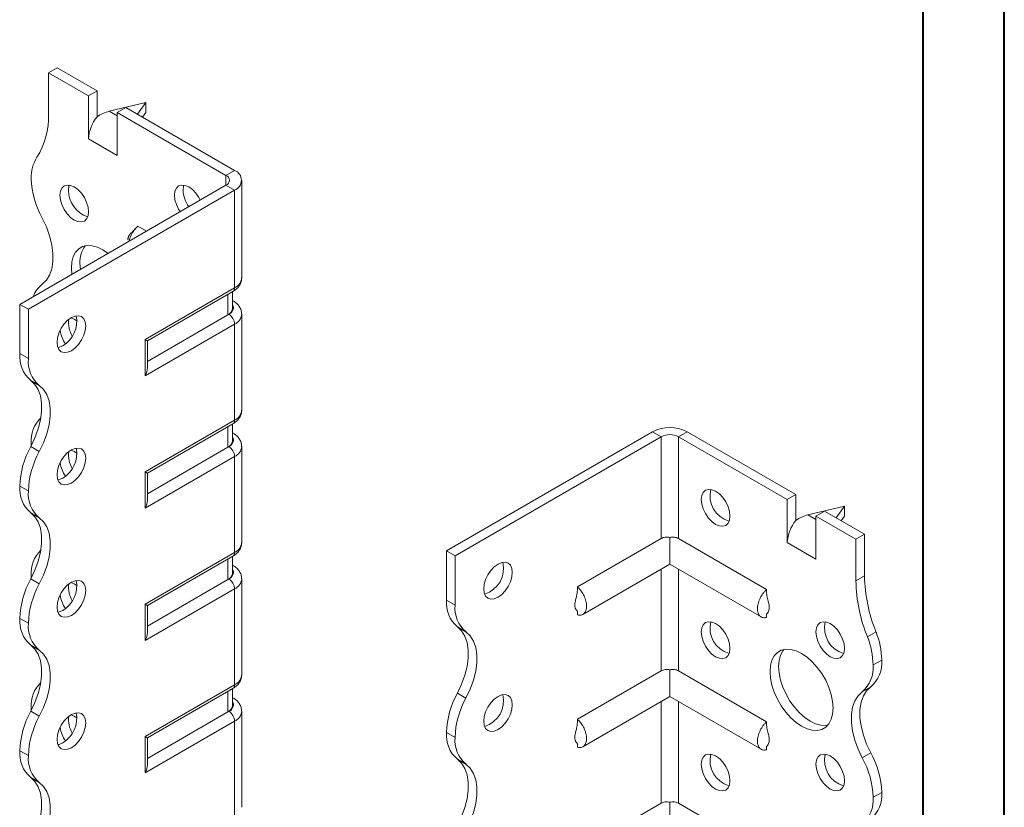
# Model space of a CAD drawing. Header units: millimetres. Extents: x 0 to 210, y 0 to 297.
# Tile 4 of 6: x 149 to 210, y 107 to 156. Entities that reach past the tile are written whole.
import ezdxf

# ---------------------------------------------------------------- set-up
doc = ezdxf.new("R2010")
doc.units = ezdxf.units.MM

msp = doc.modelspace()

# ---------------------------------------------------------------- linework, layer by layer
at = {"color": 7, "linetype": 'Continuous', "lineweight": 40}
for p, q in [((210.079, 0.215), (210.079, 297.215)), ((205.079, 5.215), (205.079, 292.215))]:
    msp.add_line(p, q, dxfattribs=at)
at = {"color": 7, "linetype": 'Continuous', "lineweight": 15}
for p, q in [((151.07, 152.666), (151.6, 152.973)), ((151.07, 152.666), (151.07, 150.102)), ((153.545, 151.238), (151.07, 152.666)), ((154.075, 151.544), (151.6, 152.973)), ((154.075, 151.544), (153.545, 151.238)), ((154.075, 149.951), (154.075, 151.544)), ((153.545, 148.584), (153.545, 151.238)), ((157.08, 150.829), (154.826, 150.294)), ((156.565, 150.107), (157.08, 150.829)), ((157.08, 150.829), (157.08, 150.217)), ((154.826, 150.294), (155.312, 150.013)), ((155.312, 150.217), (155.843, 150.523)), ((155.312, 147.563), (155.312, 150.217)), ((162.03, 146.339), (155.312, 150.217)), ((162.56, 146.645), (155.843, 150.523)), ((157.08, 150.217), (156.874, 149.928)), ((153.545, 148.584), (155.312, 147.563)), ((162.03, 146.339), (162.56, 146.645)), ((162.03, 146.339), (162.03, 145.727)), ((162.999, 140.011), (162.999, 146.033)), ((149.302, 138.379), (162.03, 145.727)), ((149.832, 138.073), (162.56, 145.421)), ((162.03, 145.727), (162.56, 145.421)), ((162.56, 139.399), (162.56, 145.421)), ((157.12, 142.893), (156.585, 143.202)), ((153.014, 140.929), (153.041, 140.538)), ((157.034, 136.209), (162.56, 139.399)), ((157.181, 136.124), (162.457, 139.17)), ((162.141, 137.728), (162.141, 138.987)), ((162.433, 138.136), (162.433, 139.157)), ((162.457, 138.607), (162.433, 138.62)), ((162.457, 138.607), (162.433, 138.618)), ((149.832, 138.073), (149.302, 138.379)), ((149.302, 135.338), (149.302, 138.379)), ((149.832, 135.032), (149.832, 138.073)), ((162.141, 137.728), (157.181, 134.864)), ((162.207, 137.766), (162.141, 137.728)), ((162.999, 131.846), (162.999, 137.766)), ((162.56, 137.153), (157.034, 133.963)), ((162.56, 131.233), (162.56, 137.153)), ((157.034, 133.963), (157.034, 136.209)), ((157.181, 134.456), (157.181, 136.124)), ((149.302, 135.338), (149.832, 135.032)), ((150.507, 133.38), (149.977, 133.686)), ((157.034, 128.043), (162.56, 131.233)), ((157.181, 127.959), (162.457, 131.004)), ((162.141, 129.562), (162.141, 130.822)), ((162.433, 129.97), (162.433, 130.991)), ((162.457, 130.441), (162.433, 130.455)), ((162.457, 130.441), (162.433, 130.453)), ((175.642, 123.174), (188.37, 130.521)), ((176.172, 122.868), (188.9, 130.215)), ((188.9, 130.215), (188.37, 130.521)), ((188.9, 130.215), (188.9, 123.935)), ((189.961, 130.215), (190.491, 130.521)), ((189.961, 123.935), (189.961, 130.215)), ((189.961, 130.215), (196.678, 126.337)), ((190.491, 130.521), (197.208, 126.643)), ((149.977, 129.603), (150.507, 129.297)), ((150.009, 129.803), (150.011, 129.668)), ((162.141, 129.562), (157.181, 126.699)), ((162.207, 129.6), (162.141, 129.562)), ((162.999, 123.68), (162.999, 129.6)), ((162.56, 128.988), (157.034, 125.798)), ((162.56, 123.068), (162.56, 128.988)), ((157.034, 125.798), (157.034, 128.043)), ((157.181, 126.291), (157.181, 127.959)), ((149.832, 126.866), (149.302, 127.172)), ((149.302, 127.172), (149.832, 126.865)), ((149.302, 127.172), (149.302, 127.172)), ((149.832, 126.865), (149.832, 126.866)), ((197.208, 126.643), (196.678, 126.337)), ((197.208, 125.05), (197.208, 126.643)), ((196.678, 123.684), (196.678, 126.337)), ((200.214, 125.929), (197.96, 125.393)), ((199.698, 125.206), (200.214, 125.929)), ((200.214, 125.929), (200.214, 125.316)), ((150.507, 125.215), (149.977, 125.521)), ((197.96, 125.393), (198.446, 125.112)), ((198.446, 125.317), (198.976, 125.623)), ((198.446, 122.663), (198.446, 125.317)), ((198.446, 125.317), (200.921, 123.888)), ((198.976, 125.623), (201.451, 124.194)), ((200.214, 125.316), (200.007, 125.028)), ((200.921, 123.888), (201.451, 124.194)), ((201.451, 124.194), (201.451, 121.63)), ((188.9, 123.935), (183.728, 120.949)), ((189.43, 123.989), (189.43, 122.351)), ((189.961, 123.935), (195.405, 120.792)), ((196.678, 123.684), (198.446, 122.663)), ((200.921, 123.888), (200.921, 121.324)), ((157.034, 119.878), (162.56, 123.068)), ((157.181, 119.793), (162.457, 122.839)), ((162.433, 121.805), (162.433, 122.826)), ((175.642, 123.174), (176.172, 122.868)), ((175.642, 120.132), (175.642, 123.174)), ((176.172, 119.826), (176.172, 122.868)), ((162.141, 121.397), (162.141, 122.657)), ((162.457, 122.276), (162.433, 122.289)), ((162.457, 122.276), (162.433, 122.287)), ((184.065, 119.254), (189.43, 122.351)), ((189.43, 122.351), (195.067, 119.097)), ((150.009, 121.638), (150.011, 121.503)), ((188.9, 122.045), (188.9, 115.769)), ((189.961, 115.769), (189.961, 122.045)), ((200.921, 121.324), (201.451, 121.63)), ((149.977, 121.438), (150.507, 121.132)), ((162.141, 121.397), (157.181, 118.533)), ((162.207, 121.435), (162.141, 121.397)), ((162.999, 115.515), (162.999, 121.435)), ((162.56, 120.823), (157.034, 117.632)), ((162.56, 114.903), (162.56, 120.823)), ((157.034, 117.632), (157.034, 119.878)), ((157.181, 118.125), (157.181, 119.793)), ((175.642, 120.132), (176.172, 119.826)), ((183.727, 119.443), (183.728, 119.22)), ((195.405, 119.28), (195.405, 119.063)), ((149.832, 118.701), (149.302, 119.007)), ((149.302, 119.006), (149.302, 119.007)), ((149.302, 119.006), (149.832, 118.7)), ((149.832, 118.7), (149.832, 118.701)), ((176.847, 118.174), (176.317, 118.481)), ((201.628, 117.861), (202.158, 118.167)), ((150.507, 117.049), (149.977, 117.356)), ((201.981, 116.131), (202.512, 116.437)), ((188.9, 115.769), (183.728, 112.783)), ((189.43, 115.824), (189.43, 114.186)), ((189.961, 115.769), (195.405, 112.626)), ((157.034, 111.712), (162.56, 114.903)), ((157.181, 111.628), (162.457, 114.674)), ((162.141, 113.231), (162.141, 114.491)), ((162.433, 113.64), (162.433, 114.66)), ((176.317, 114.398), (176.847, 114.092)), ((201.836, 114.786), (201.306, 114.48)), ((162.457, 114.111), (162.433, 114.124)), ((162.457, 114.111), (162.433, 114.122)), ((184.065, 111.089), (189.43, 114.186)), ((188.9, 113.88), (188.9, 107.604)), ((189.43, 114.186), (195.067, 110.932)), ((189.961, 107.604), (189.961, 113.88)), ((149.977, 113.273), (150.507, 112.966)), ((150.009, 113.472), (150.011, 113.338)), ((150.009, 113.472), (150.009, 113.472)), ((162.141, 113.231), (157.181, 110.368)), ((162.207, 113.269), (162.141, 113.231)), ((162.999, 107.349), (162.999, 113.269)), ((162.56, 112.657), (157.034, 109.467)), ((162.56, 106.737), (162.56, 112.657)), ((176.172, 111.66), (175.642, 111.966)), ((175.642, 111.966), (176.172, 111.66)), ((175.642, 111.966), (175.642, 111.966)), ((157.034, 109.467), (157.034, 111.712)), ((157.181, 109.96), (157.181, 111.628)), ((176.172, 111.66), (176.172, 111.66)), ((183.727, 111.278), (183.728, 111.055)), ((149.832, 110.535), (149.302, 110.841)), ((149.302, 110.841), (149.832, 110.535)), ((149.302, 110.841), (149.302, 110.841)), ((195.405, 111.115), (195.405, 110.898)), ((201.306, 110.396), (201.837, 110.702)), ((149.832, 110.535), (149.832, 110.535)), ((176.847, 110.009), (176.317, 110.315)), ((150.507, 108.884), (149.977, 109.19)), ((202.512, 108.272), (201.981, 107.966)), ((201.981, 107.966), (202.512, 108.272)), ((202.512, 108.272), (202.512, 108.272)), ((188.9, 107.604), (183.728, 104.618)), ((189.43, 107.658), (189.43, 106.021)), ((189.961, 107.604), (195.405, 104.461)), ((201.981, 107.966), (201.981, 107.966))]:
    msp.add_line(p, q, dxfattribs=at)
at = {"color": 7, "linetype": 'Continuous', "lineweight": 15, "flags": 128}
for points in [[(153.545, 144.093), (153.514, 144.375), (153.426, 144.672), (153.286, 144.964), (153.103, 145.232), (152.889, 145.457), (152.661, 145.624), (152.432, 145.721), (152.219, 145.742), (152.036, 145.686), (151.895, 145.555), (151.807, 145.36), (151.777, 145.113), (151.807, 144.832), (151.895, 144.535), (152.036, 144.242), (152.219, 143.974), (152.432, 143.749), (152.661, 143.583), (152.889, 143.485), (153.103, 143.464), (153.286, 143.521), (153.426, 143.651), (153.514, 143.846), (153.545, 144.093)], [(152.36, 145.737), (152.337, 145.666), (152.307, 145.42)], [(160.439, 144.808), (160.357, 144.965), (160.174, 145.233), (159.96, 145.458), (159.732, 145.625), (159.503, 145.722), (159.29, 145.743), (159.107, 145.686), (158.966, 145.556), (158.878, 145.361), (158.848, 145.114), (158.878, 144.833), (158.966, 144.535), (159.107, 144.243), (159.201, 144.094)], [(159.431, 145.737), (159.408, 145.667), (159.378, 145.42)], [(150.684, 139.62), (150.944, 139.865), (151.145, 140.188), (151.281, 140.579), (151.351, 141.029), (151.351, 141.525), (151.281, 142.054), (151.145, 142.603), (150.944, 143.158), (150.684, 143.703)], [(154.753, 141.526), (154.428, 141.746), (154.091, 141.906), (153.763, 141.994), (153.456, 142.006), (153.178, 141.942), (152.939, 141.803), (152.744, 141.595), (152.601, 141.323), (152.513, 140.995), (152.484, 140.623), (152.511, 140.232)], [(152.484, 137.563), (152.255, 137.396), (152.042, 137.171), (151.859, 136.903), (151.718, 136.61), (151.63, 136.313), (151.6, 136.032), (151.63, 135.785), (151.718, 135.59), (151.859, 135.459), (152.042, 135.403), (152.255, 135.424), (152.484, 135.521), (152.713, 135.688), (152.926, 135.913), (153.109, 136.181), (153.249, 136.473), (153.338, 136.771), (153.368, 137.052), (153.338, 137.299), (153.249, 137.494), (153.109, 137.624), (152.926, 137.681), (152.713, 137.66), (152.484, 137.563)], [(152.837, 137.336), (152.661, 137.458), (152.459, 137.548)], [(157.034, 136.209), (157.09, 136.176), (157.134, 136.151), (157.163, 136.134), (157.179, 136.125), (157.181, 136.124)], [(151.954, 135.827), (151.725, 135.73), (151.653, 135.715)], [(149.977, 133.686), (150.237, 133.441), (150.437, 133.118), (150.574, 132.727), (150.644, 132.278), (150.644, 131.782), (150.574, 131.252), (150.437, 130.703), (150.237, 130.148), (149.977, 129.603)], [(150.507, 129.297), (150.767, 129.842), (150.968, 130.397), (151.105, 130.946), (151.174, 131.475), (151.174, 131.971), (151.105, 132.421), (150.968, 132.812), (150.767, 133.135), (150.507, 133.38)], [(152.484, 129.397), (152.255, 129.23), (152.042, 129.005), (151.859, 128.737), (151.718, 128.445), (151.63, 128.148), (151.6, 127.866), (151.63, 127.619), (151.718, 127.424), (151.859, 127.294), (152.042, 127.237), (152.255, 127.258), (152.484, 127.356), (152.713, 127.523), (152.926, 127.748), (153.109, 128.016), (153.249, 128.308), (153.338, 128.605), (153.368, 128.887), (153.338, 129.133), (153.249, 129.329), (153.109, 129.459), (152.926, 129.516), (152.713, 129.494), (152.484, 129.397)], [(152.837, 129.171), (152.661, 129.293), (152.459, 129.383)], [(151.954, 127.662), (151.725, 127.565), (151.653, 127.549)], [(191.375, 126.337), (191.405, 126.584), (191.493, 126.779), (191.634, 126.909), (191.817, 126.966), (192.03, 126.944), (192.259, 126.847), (192.487, 126.68), (192.701, 126.455), (192.884, 126.187), (193.024, 125.895), (193.112, 125.598), (193.142, 125.316), (193.112, 125.069), (193.024, 124.874), (192.884, 124.744), (192.701, 124.687), (192.487, 124.709), (192.259, 124.806), (192.03, 124.973), (191.817, 125.198), (191.634, 125.466), (191.493, 125.758), (191.405, 126.055), (191.375, 126.337)], [(149.977, 125.521), (150.236, 125.276), (150.437, 124.953), (150.574, 124.562), (150.644, 124.112), (150.644, 123.616), (150.574, 123.087), (150.438, 122.538), (150.237, 121.983), (149.977, 121.438)], [(150.507, 121.132), (150.767, 121.677), (150.968, 122.231), (151.105, 122.781), (151.174, 123.31), (151.174, 123.806), (151.105, 124.256), (150.968, 124.647), (150.767, 124.969), (150.507, 125.215)], [(178.824, 122.357), (178.595, 122.19), (178.382, 121.965), (178.199, 121.697), (178.058, 121.405), (177.97, 121.108), (177.94, 120.826), (177.97, 120.579), (178.058, 120.384), (178.199, 120.254), (178.382, 120.197), (178.595, 120.218), (178.824, 120.316), (179.052, 120.482), (179.266, 120.707), (179.449, 120.975), (179.589, 121.268), (179.677, 121.565), (179.707, 121.847), (179.677, 122.093), (179.589, 122.288), (179.449, 122.419), (179.266, 122.475), (179.052, 122.454), (178.824, 122.357)], [(152.484, 121.232), (152.255, 121.065), (152.042, 120.84), (151.859, 120.572), (151.718, 120.279), (151.63, 119.982), (151.6, 119.701), (151.63, 119.454), (151.718, 119.259), (151.859, 119.129), (152.042, 119.072), (152.255, 119.093), (152.484, 119.19), (152.713, 119.357), (152.926, 119.582), (153.109, 119.85), (153.249, 120.143), (153.338, 120.44), (153.368, 120.721), (153.338, 120.968), (153.249, 121.163), (153.109, 121.294), (152.926, 121.35), (152.713, 121.329), (152.484, 121.232)], [(152.837, 121.005), (152.661, 121.128), (152.459, 121.217)], [(151.954, 119.497), (151.725, 119.399), (151.653, 119.384)], [(191.375, 118.171), (191.405, 118.418), (191.493, 118.613), (191.634, 118.744), (191.817, 118.8), (192.03, 118.779), (192.259, 118.682), (192.487, 118.515), (192.701, 118.29), (192.884, 118.022), (193.024, 117.73), (193.112, 117.432), (193.142, 117.151), (193.112, 116.904), (193.024, 116.709), (192.884, 116.579), (192.701, 116.522), (192.487, 116.543), (192.259, 116.64), (192.03, 116.807), (191.817, 117.032), (191.634, 117.3), (191.493, 117.593), (191.405, 117.89), (191.375, 118.171)], [(198.446, 118.172), (198.476, 118.419), (198.564, 118.614), (198.705, 118.744), (198.888, 118.801), (199.101, 118.78), (199.33, 118.682), (199.558, 118.516), (199.772, 118.291), (199.955, 118.023), (200.095, 117.73), (200.183, 117.433), (200.214, 117.152), (200.183, 116.905), (200.095, 116.71), (199.955, 116.579), (199.772, 116.523), (199.558, 116.544), (199.33, 116.641), (199.101, 116.808), (198.888, 117.033), (198.705, 117.301), (198.564, 117.593), (198.476, 117.89), (198.446, 118.172)], [(176.317, 114.398), (176.576, 114.943), (176.777, 115.497), (176.914, 116.046), (176.983, 116.576), (176.983, 117.072), (176.914, 117.521), (176.777, 117.913), (176.576, 118.235), (176.317, 118.481)], [(176.847, 114.092), (177.107, 114.637), (177.308, 115.191), (177.444, 115.74), (177.514, 116.27), (177.514, 116.766), (177.444, 117.215), (177.308, 117.606), (177.107, 117.929), (176.847, 118.174)], [(149.977, 117.356), (150.236, 117.11), (150.437, 116.788), (150.574, 116.396), (150.644, 115.947), (150.644, 115.451), (150.574, 114.921), (150.438, 114.372), (150.237, 113.818), (149.977, 113.273)], [(150.507, 112.966), (150.767, 113.512), (150.968, 114.066), (151.105, 114.615), (151.174, 115.145), (151.174, 115.641), (151.105, 116.09), (150.968, 116.481), (150.767, 116.804), (150.507, 117.049)], [(195.617, 115.722), (195.647, 116.095), (195.735, 116.422), (195.878, 116.694), (196.072, 116.903), (196.312, 117.041), (196.59, 117.105), (196.897, 117.094), (197.224, 117.006), (197.562, 116.845), (197.9, 116.616), (198.227, 116.326), (198.534, 115.983), (198.812, 115.598), (199.052, 115.183), (199.246, 114.75), (199.389, 114.313), (199.477, 113.884), (199.506, 113.477), (199.477, 113.104), (199.389, 112.777), (199.246, 112.505), (199.052, 112.296), (198.812, 112.158), (198.534, 112.094), (198.227, 112.106), (197.9, 112.193), (197.562, 112.354), (197.224, 112.583), (196.897, 112.873), (196.59, 113.216), (196.312, 113.601), (196.072, 114.016), (195.878, 114.449), (195.735, 114.886), (195.647, 115.315), (195.617, 115.722)], [(196.478, 117.09), (196.408, 117.001), (196.265, 116.729), (196.177, 116.401), (196.148, 116.028), (196.177, 115.621), (196.265, 115.193), (196.408, 114.755), (196.603, 114.322), (196.842, 113.907), (197.12, 113.522), (197.427, 113.18), (197.755, 112.889), (198.092, 112.66), (198.43, 112.499), (198.757, 112.412), (199.065, 112.4), (199.176, 112.416)], [(178.824, 114.192), (178.595, 114.025), (178.382, 113.8), (178.199, 113.532), (178.058, 113.239), (177.97, 112.942), (177.94, 112.661), (177.97, 112.414), (178.058, 112.219), (178.199, 112.088), (178.382, 112.032), (178.595, 112.053), (178.824, 112.15), (179.052, 112.317), (179.266, 112.542), (179.449, 112.81), (179.589, 113.102), (179.677, 113.4), (179.707, 113.681), (179.677, 113.928), (179.589, 114.123), (179.449, 114.253), (179.266, 114.31), (179.052, 114.289), (178.824, 114.192)], [(201.306, 110.396), (201.047, 110.941), (200.846, 111.496), (200.709, 112.045), (200.639, 112.575), (200.639, 113.071), (200.709, 113.52), (200.846, 113.911), (201.047, 114.234), (201.306, 114.48)], [(201.836, 114.786), (201.577, 114.54), (201.376, 114.218), (201.239, 113.826), (201.17, 113.377), (201.17, 112.881), (201.239, 112.351), (201.376, 111.802), (201.577, 111.248), (201.837, 110.702)], [(152.484, 113.066), (152.255, 112.899), (152.042, 112.674), (151.859, 112.407), (151.718, 112.114), (151.63, 111.817), (151.6, 111.535), (151.63, 111.289), (151.718, 111.093), (151.859, 110.963), (152.042, 110.907), (152.255, 110.928), (152.484, 111.025), (152.713, 111.192), (152.926, 111.417), (153.109, 111.685), (153.249, 111.977), (153.338, 112.274), (153.368, 112.556), (153.338, 112.803), (153.249, 112.998), (153.109, 113.128), (152.926, 113.185), (152.713, 113.164), (152.484, 113.066)], [(152.837, 112.84), (152.661, 112.962), (152.459, 113.052)], [(151.954, 111.331), (151.725, 111.234), (151.653, 111.218)], [(191.375, 110.006), (191.405, 110.253), (191.493, 110.448), (191.634, 110.578), (191.817, 110.635), (192.03, 110.614), (192.259, 110.516), (192.487, 110.35), (192.701, 110.124), (192.884, 109.857), (193.024, 109.564), (193.112, 109.267), (193.142, 108.985), (193.112, 108.739), (193.024, 108.543), (192.884, 108.413), (192.701, 108.357), (192.487, 108.378), (192.259, 108.475), (192.03, 108.642), (191.817, 108.867), (191.634, 109.135), (191.493, 109.427), (191.405, 109.724), (191.375, 110.006)], [(198.446, 110.007), (198.476, 110.253), (198.564, 110.449), (198.705, 110.579), (198.888, 110.635), (199.101, 110.614), (199.33, 110.517), (199.558, 110.35), (199.772, 110.125), (199.955, 109.857), (200.095, 109.565), (200.183, 109.268), (200.214, 108.986), (200.183, 108.739), (200.095, 108.544), (199.955, 108.414), (199.772, 108.357), (199.558, 108.378), (199.33, 108.476), (199.101, 108.643), (198.888, 108.868), (198.705, 109.135), (198.564, 109.428), (198.476, 109.725), (198.446, 110.007)], [(176.317, 106.232), (176.576, 106.777), (176.777, 107.332), (176.914, 107.881), (176.983, 108.411), (176.983, 108.907), (176.914, 109.356), (176.777, 109.747), (176.576, 110.07), (176.317, 110.315)], [(176.847, 105.926), (177.107, 106.471), (177.308, 107.026), (177.444, 107.575), (177.514, 108.105), (177.514, 108.601), (177.444, 109.05), (177.307, 109.441), (177.107, 109.764), (176.847, 110.009)], [(149.977, 109.19), (150.237, 108.945), (150.437, 108.622), (150.574, 108.231), (150.644, 107.781), (150.644, 107.285), (150.574, 106.756), (150.437, 106.206), (150.237, 105.652), (149.977, 105.107)], [(150.507, 104.801), (150.767, 105.346), (150.968, 105.9), (151.105, 106.45), (151.174, 106.979), (151.174, 107.475), (151.105, 107.925), (150.968, 108.316), (150.767, 108.639), (150.507, 108.884)]]:
    msp.add_lwpolyline(points, dxfattribs=at)
at = {"color": 7, "linetype": 'Continuous', "lineweight": 15}
for centre, radius, start, end in [((146.466, 149.914), 4.608, 327.74846, 2.33871), ((155.844, 148.478), 2.302, 140.22793, 177.36071), ((152.31, 146.226), 2.303, 147.74162, 182.29833), ((162.328, 146.033), 0.655, 290.78342, 69.21658), ((155.318, 146.299), 5.312, 181.78232, 209.26309), ((161.914, 146.033), 0.327, 290.78342, 69.21658), ((154.044, 145.423), 1.737, 180.09569, 251.46791), ((161.271, 145.504), 1.894, 182.54209, 215.65471), ((154.565, 141.028), 1.554, 141.76297, 183.66292), ((162.249, 140.086), 0.754, 294.37466, 354.3052), ((151.624, 138.384), 1.553, 127.23476, 161.82827), ((162.315, 139.372), 0.246, 305.01333, 6.29885), ((161.933, 138.186), 0.503, 294.37466, 354.3052), ((162.057, 138.17), 0.431, 290.26685, 29.20572), ((151.083, 137.33), 1.737, 300.09623, 11.47264), ((153.901, 137.248), 1.589, 172.49112, 211.152), ((161.793, 137.118), 0.768, 2.60548, 57.39452), ((162.264, 137.829), 0.738, 293.67017, 355.27292), ((153.739, 137.069), 1.973, 188.68352, 214.85578), ((151.255, 135.173), 1.96, 175.16429, 229.31203), ((151.785, 134.866), 1.96, 175.16429, 229.31203), ((152.012, 129.96), 2.009, 134.71765, 184.47723), ((162.249, 131.921), 0.754, 294.37466, 354.3052), ((162.315, 131.206), 0.246, 305.01333, 6.29885), ((189.43, 128.474), 2.306, 62.60967, 117.39033), ((162.057, 130.005), 0.431, 290.26685, 29.20572), ((189.43, 129.192), 1.153, 62.60967, 117.39033), ((154.611, 127.007), 5.312, 150.73691, 178.21768), ((151.083, 129.164), 1.737, 300.09623, 11.47264), ((161.933, 130.02), 0.503, 294.37466, 354.3052), ((161.793, 128.953), 0.768, 2.60548, 57.39452), ((162.264, 129.664), 0.738, 293.67017, 355.27292), ((155.141, 126.701), 5.312, 150.73691, 178.21768), ((153.901, 129.082), 1.589, 172.49112, 211.152), ((153.739, 128.904), 1.973, 188.68352, 214.85578), ((151.254, 127.006), 1.959, 175.16254, 229.32327), ((151.784, 126.7), 1.959, 175.16254, 229.32327), ((193.557, 126.576), 1.645, 166.50195, 253.49268), ((198.978, 123.577), 2.302, 140.22793, 177.36071), ((162.249, 123.755), 0.754, 294.37466, 354.3052), ((152.012, 121.795), 2.009, 134.71765, 184.47723), ((162.315, 123.041), 0.246, 305.01333, 6.29885), ((177.525, 122.086), 1.645, 286.50732, 13.49805), ((161.933, 121.855), 0.503, 294.37466, 354.3052), ((162.057, 121.839), 0.431, 290.26685, 29.20572), ((211.207, 121.818), 9.758, 181.10398, 201.97437), ((154.611, 118.841), 5.312, 150.73691, 178.21768), ((155.141, 118.535), 5.312, 150.73691, 178.21768), ((151.083, 120.999), 1.737, 300.09623, 11.47264), ((153.901, 120.917), 1.589, 172.49112, 211.152), ((161.793, 120.788), 0.768, 2.60548, 57.39452), ((162.264, 121.499), 0.738, 293.67017, 355.27292), ((210.677, 121.512), 9.758, 181.10398, 201.97437), ((153.739, 120.739), 1.973, 188.68352, 214.85578), ((177.595, 119.967), 1.96, 175.16429, 229.31203), ((178.125, 119.661), 1.96, 175.16429, 229.31203), ((151.254, 118.841), 1.959, 175.16254, 229.32327), ((151.784, 118.535), 1.959, 175.16254, 229.32327), ((193.557, 118.411), 1.645, 166.50195, 253.49268), ((200.628, 118.411), 1.645, 166.50195, 253.49268), ((197.632, 116.341), 4.881, 1.13517, 21.97152), ((197.101, 116.034), 4.881, 1.13517, 21.97152), ((200.028, 115.966), 1.96, 310.68797, 4.83571), ((200.558, 116.272), 1.96, 310.68797, 4.83571), ((162.249, 115.59), 0.754, 294.37466, 354.3052), ((152.012, 113.629), 2.009, 134.72167, 184.47672), ((162.315, 114.876), 0.246, 305.01333, 6.29885), ((180.951, 111.801), 5.312, 150.73691, 178.21768), ((177.525, 113.92), 1.645, 286.50732, 13.49805), ((162.057, 113.674), 0.431, 290.26685, 29.20572), ((181.481, 111.495), 5.312, 150.73691, 178.21768), ((154.611, 110.676), 5.312, 150.73691, 178.21768), ((151.083, 112.834), 1.737, 300.09623, 11.47264), ((161.933, 113.689), 0.503, 294.37466, 354.3052), ((161.793, 112.622), 0.768, 2.60548, 57.39452), ((162.264, 113.333), 0.738, 293.67017, 355.27292), ((155.141, 110.37), 5.312, 150.73691, 178.21768), ((153.901, 112.751), 1.589, 172.49112, 211.152), ((153.739, 112.573), 1.973, 188.68352, 214.85578), ((177.593, 111.801), 1.959, 175.16254, 229.32327), ((178.124, 111.495), 1.959, 175.16254, 229.32327), ((151.254, 110.676), 1.959, 175.16254, 229.32327), ((193.557, 110.245), 1.645, 166.50195, 253.49268), ((200.628, 110.246), 1.645, 166.50195, 253.49268), ((197.206, 108.107), 5.308, 1.78273, 29.26742), ((151.784, 110.369), 1.959, 175.16254, 229.32327), ((196.675, 107.801), 5.308, 1.78273, 29.26742), ((200.558, 108.107), 1.96, 310.68797, 4.83571), ((200.028, 107.801), 1.96, 310.68797, 4.83571)]:
    msp.add_arc(centre, radius, start, end, dxfattribs=at)
for centre, major_axis, ratio, start_param, end_param in [((154.826, 149.069), (1.39, 0.796), 0.717477, 1.181016, 1.704614), ((156.681, 134.167), (0.354, 0.612), 0.577335, 4.71243, 5.497828), ((156.681, 128.247), (0.5, -0.289), 0.00007, 0.000041, 0.785439), ((156.681, 126.002), (0.354, 0.612), 0.577335, 4.71243, 5.497828), ((197.96, 124.168), (1.39, 0.796), 0.717477, 1.181016, 1.704614), ((156.681, 120.082), (0.5, -0.289), 0.00007, 0.000041, 0.785439), ((156.681, 117.836), (0.354, 0.612), 0.577335, 4.71243, 5.497828), ((156.681, 111.917), (0.5, -0.289), 0.00007, 0.000041, 0.785439), ((156.681, 109.671), (0.354, 0.612), 0.577335, 4.71243, 5.497828)]:
    msp.add_ellipse(centre, major_axis=major_axis, ratio=ratio, start_param=start_param, end_param=end_param, dxfattribs=at)
for points, knots in [([(156.435, 143.055), (156.399, 143.012), (156.326, 142.924), (156.199, 142.806), (156.098, 142.698), (156.031, 142.596), (156.003, 142.534), (155.99, 142.493), (155.982, 142.455), (155.979, 142.42), (155.98, 142.389), (155.984, 142.363), (155.991, 142.344), (155.996, 142.342), (155.999, 142.341)], [0, 0, 0, 0, 0.171197, 0.348282, 0.598775, 0.712907, 0.756544, 0.79336, 0.825736, 0.85653, 0.888582, 0.924117, 0.961317, 1, 1, 1, 1]), ([(156.585, 143.202), (156.529, 143.146), (156.39, 143.009), (156.209, 142.729), (156.086, 142.46), (156.065, 142.316), (156.059, 142.28)], [0, 0, 0, 0, 0.225912, 0.558443, 0.890983, 1, 1, 1, 1]), ([(162.457, 139.17), (162.507, 139.202), (162.635, 139.282), (162.802, 139.444), (162.932, 139.658), (162.998, 139.852), (162.992, 139.97), (162.99, 140.007)], [0, 0, 0, 0, 0.166992, 0.422105, 0.660928, 0.891247, 1, 1, 1, 1]), ([(162.99, 137.769), (162.991, 137.815), (162.995, 137.943), (162.921, 138.143), (162.786, 138.349), (162.625, 138.502), (162.504, 138.577), (162.457, 138.607)], [0, 0, 0, 0, 0.132703, 0.368768, 0.601954, 0.844947, 1, 1, 1, 1]), ([(162.457, 131.004), (162.507, 131.036), (162.635, 131.117), (162.802, 131.279), (162.932, 131.493), (162.998, 131.687), (162.992, 131.804), (162.99, 131.842)], [0, 0, 0, 0, 0.166992, 0.422105, 0.660928, 0.891247, 1, 1, 1, 1]), ([(162.99, 129.604), (162.991, 129.65), (162.995, 129.778), (162.921, 129.978), (162.786, 130.184), (162.625, 130.336), (162.504, 130.412), (162.457, 130.441)], [0, 0, 0, 0, 0.132703, 0.368768, 0.601954, 0.844947, 1, 1, 1, 1]), ([(189.43, 123.989), (189.384, 124.003), (189.336, 124.013), (189.24, 124.021), (189.193, 124.02), (189.056, 124.004), (188.971, 123.976), (188.9, 123.935)], [0, 0, 0, 0, 0.25, 0.25, 0.5, 0.5, 1, 1, 1, 1]), ([(189.961, 123.935), (189.925, 123.955), (189.886, 123.972), (189.804, 123.999), (189.759, 124.009), (189.667, 124.02), (189.62, 124.021), (189.525, 124.013), (189.477, 124.003), (189.43, 123.989)], [0, 0, 0, 0, 0.25, 0.25, 0.5, 0.5, 0.75, 0.75, 1, 1, 1, 1]), ([(162.457, 122.839), (162.507, 122.871), (162.635, 122.951), (162.802, 123.114), (162.932, 123.327), (162.998, 123.521), (162.992, 123.639), (162.99, 123.677)], [0, 0, 0, 0, 0.1669916, 0.4221048, 0.660928, 0.8912471, 1, 1, 1, 1]), ([(162.99, 121.438), (162.991, 121.484), (162.995, 121.612), (162.921, 121.812), (162.786, 122.019), (162.625, 122.171), (162.504, 122.247), (162.457, 122.276)], [0, 0, 0, 0, 0.1327034, 0.3687675, 0.6019536, 0.8449474, 1, 1, 1, 1]), ([(183.727, 120.745), (183.714, 120.628), (183.691, 120.429), (183.622, 120.19), (183.581, 120.011), (183.558, 119.859), (183.563, 119.726), (183.587, 119.636), (183.625, 119.555), (183.692, 119.492), (183.715, 119.448), (183.727, 119.424)], [0, 0, 0, 0, 0.183504, 0.31194, 0.386743, 0.467744, 0.560177, 0.6132, 0.6742, 0.824602, 1, 1, 1, 1]), ([(183.728, 119.22), (183.767, 119.21), (183.808, 119.204), (183.884, 119.202), (183.921, 119.205), (183.99, 119.22), (184.022, 119.231), (184.083, 119.263), (184.111, 119.283), (184.161, 119.332), (184.184, 119.359), (184.223, 119.422), (184.24, 119.458), (184.266, 119.534), (184.276, 119.575), (184.29, 119.663), (184.293, 119.709), (184.293, 119.806), (184.29, 119.856), (184.276, 119.959), (184.266, 120.013), (184.226, 120.174), (184.187, 120.282), (184.085, 120.496), (184.025, 120.598), (183.921, 120.741), (183.884, 120.786), (183.807, 120.872), (183.767, 120.911), (183.728, 120.949)], [0, 0, 0, 0, 0.0625, 0.0625, 0.125, 0.125, 0.1875, 0.1875, 0.25, 0.25, 0.3125, 0.3125, 0.375, 0.375, 0.4375, 0.4375, 0.5, 0.5, 0.5625, 0.5625, 0.625, 0.625, 0.75, 0.75, 0.875, 0.875, 0.9375, 0.9375, 1, 1, 1, 1]), ([(195.405, 120.792), (195.365, 120.754), (195.325, 120.715), (195.249, 120.63), (195.212, 120.584), (195.143, 120.49), (195.111, 120.44), (195.05, 120.339), (195.022, 120.286), (194.972, 120.179), (194.949, 120.126), (194.91, 120.018), (194.893, 119.963), (194.867, 119.856), (194.857, 119.804), (194.843, 119.701), (194.84, 119.65), (194.84, 119.504), (194.853, 119.416), (194.906, 119.262), (194.946, 119.199), (195.047, 119.102), (195.107, 119.07), (195.212, 119.048), (195.248, 119.045), (195.325, 119.047), (195.365, 119.053), (195.405, 119.063)], [0, 0, 0, 0, 0.0625, 0.0625, 0.125, 0.125, 0.1875, 0.1875, 0.25, 0.25, 0.3125, 0.3125, 0.375, 0.375, 0.4375, 0.4375, 0.5, 0.5, 0.625, 0.625, 0.75, 0.75, 0.875, 0.875, 0.9375, 0.9375, 1, 1, 1, 1]), ([(195.41, 119.27), (195.413, 119.27), (195.419, 119.27), (195.468, 119.33), (195.529, 119.433), (195.564, 119.543), (195.572, 119.645), (195.568, 119.761), (195.531, 119.959), (195.446, 120.241), (195.42, 120.465), (195.405, 120.588)], [0, 0, 0, 0, 0.08308, 0.205474, 0.3297739, 0.4350469, 0.4818904, 0.5270815, 0.6370912, 0.80214, 1, 1, 1, 1]), ([(162.457, 114.674), (162.507, 114.706), (162.635, 114.786), (162.802, 114.948), (162.932, 115.162), (162.998, 115.356), (162.992, 115.473), (162.99, 115.511)], [0, 0, 0, 0, 0.166992, 0.422105, 0.660928, 0.891247, 1, 1, 1, 1]), ([(189.43, 115.824), (189.384, 115.838), (189.336, 115.847), (189.24, 115.855), (189.193, 115.854), (189.056, 115.838), (188.971, 115.81), (188.9, 115.769)], [0, 0, 0, 0, 0.25, 0.25, 0.5, 0.5, 1, 1, 1, 1]), ([(189.961, 115.769), (189.925, 115.789), (189.886, 115.807), (189.803, 115.834), (189.759, 115.844), (189.622, 115.86), (189.524, 115.853), (189.43, 115.824)], [0, 0, 0, 0, 0.25, 0.25, 0.5, 0.5, 1, 1, 1, 1]), ([(162.99, 113.273), (162.991, 113.319), (162.995, 113.447), (162.921, 113.647), (162.786, 113.853), (162.625, 114.006), (162.504, 114.081), (162.457, 114.111)], [0, 0, 0, 0, 0.132703, 0.368768, 0.601954, 0.844947, 1, 1, 1, 1]), ([(183.727, 112.579), (183.714, 112.462), (183.691, 112.263), (183.622, 112.024), (183.581, 111.846), (183.558, 111.694), (183.563, 111.561), (183.587, 111.471), (183.625, 111.39), (183.692, 111.327), (183.715, 111.282), (183.727, 111.259)], [0, 0, 0, 0, 0.183504, 0.31194, 0.386743, 0.467744, 0.560177, 0.6132, 0.6742, 0.824602, 1, 1, 1, 1]), ([(183.728, 111.055), (183.767, 111.044), (183.808, 111.039), (183.884, 111.036), (183.921, 111.039), (183.99, 111.054), (184.022, 111.066), (184.083, 111.098), (184.111, 111.118), (184.161, 111.166), (184.184, 111.194), (184.223, 111.257), (184.24, 111.292), (184.266, 111.369), (184.276, 111.41), (184.29, 111.497), (184.293, 111.544), (184.293, 111.641), (184.29, 111.691), (184.276, 111.794), (184.266, 111.847), (184.226, 112.008), (184.187, 112.117), (184.085, 112.331), (184.025, 112.432), (183.921, 112.576), (183.884, 112.621), (183.807, 112.707), (183.767, 112.746), (183.728, 112.783)], [0, 0, 0, 0, 0.0625, 0.0625, 0.125, 0.125, 0.1875, 0.1875, 0.25, 0.25, 0.3125, 0.3125, 0.375, 0.375, 0.4375, 0.4375, 0.5, 0.5, 0.5625, 0.5625, 0.625, 0.625, 0.75, 0.75, 0.875, 0.875, 0.9375, 0.9375, 1, 1, 1, 1]), ([(195.405, 112.626), (195.365, 112.589), (195.325, 112.549), (195.249, 112.464), (195.212, 112.419), (195.143, 112.324), (195.111, 112.275), (195.05, 112.173), (195.022, 112.12), (194.972, 112.014), (194.949, 111.961), (194.91, 111.853), (194.893, 111.798), (194.867, 111.691), (194.857, 111.638), (194.843, 111.535), (194.84, 111.484), (194.84, 111.339), (194.853, 111.25), (194.906, 111.097), (194.946, 111.034), (195.047, 110.937), (195.107, 110.905), (195.212, 110.882), (195.248, 110.879), (195.325, 110.882), (195.365, 110.887), (195.405, 110.898)], [0, 0, 0, 0, 0.0625, 0.0625, 0.125, 0.125, 0.1875, 0.1875, 0.25, 0.25, 0.3125, 0.3125, 0.375, 0.375, 0.4375, 0.4375, 0.5, 0.5, 0.625, 0.625, 0.75, 0.75, 0.875, 0.875, 0.9375, 0.9375, 1, 1, 1, 1]), ([(195.41, 111.104), (195.413, 111.104), (195.419, 111.105), (195.468, 111.164), (195.529, 111.267), (195.564, 111.378), (195.572, 111.48), (195.568, 111.596), (195.531, 111.794), (195.446, 112.076), (195.42, 112.3), (195.405, 112.422)], [0, 0, 0, 0, 0.08308, 0.205474, 0.329774, 0.435047, 0.48189, 0.527082, 0.637091, 0.80214, 1, 1, 1, 1]), ([(189.43, 107.658), (189.384, 107.672), (189.336, 107.682), (189.24, 107.69), (189.193, 107.689), (189.056, 107.673), (188.971, 107.645), (188.9, 107.604)], [0, 0, 0, 0, 0.25, 0.25, 0.5, 0.5, 1, 1, 1, 1]), ([(189.961, 107.604), (189.925, 107.624), (189.886, 107.641), (189.803, 107.668), (189.759, 107.678), (189.622, 107.694), (189.524, 107.687), (189.43, 107.658)], [0, 0, 0, 0, 0.25, 0.25, 0.5, 0.5, 1, 1, 1, 1])]:
    msp.add_open_spline(points, degree=3, knots=knots, dxfattribs=at)
for points in [[(183.728, 120.949), (183.727, 120.881), (183.727, 120.813), (183.727, 120.745)], [(195.405, 120.792), (195.405, 120.723), (195.405, 120.656), (195.405, 120.588)], [(183.728, 112.783), (183.727, 112.715), (183.727, 112.647), (183.727, 112.579)], [(195.405, 112.626), (195.405, 112.558), (195.405, 112.49), (195.405, 112.422)]]:
    msp.add_open_spline(points, degree=3, dxfattribs=at)

doc.saveas('drawing.dxf')
